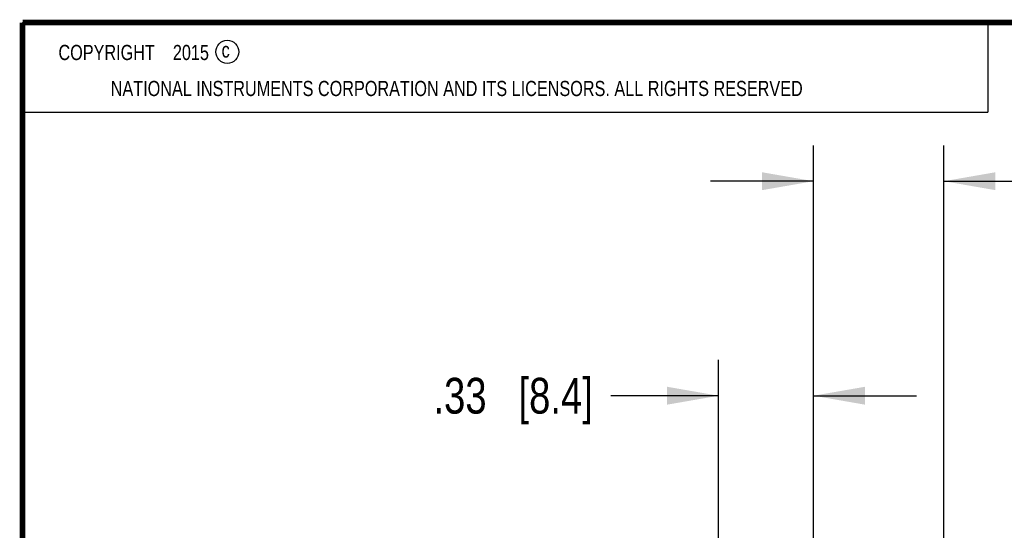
# Model space of a CAD drawing. Header units: inches. Extents: x 0.2 to 16.8, y 0.1 to 10.8.
# Tile 8 of 19: x 0.2 to 3.7, y 9 to 10.8. Entities that reach past the tile are written whole.
import ezdxf

# ---------------------------------------------------------------- set-up
doc = ezdxf.new("R2010")
doc.units = ezdxf.units.IN
doc.header["$LTSCALE"] = 0.935
doc.header["$MEASUREMENT"] = 0
doc.layers.get('0').update_dxf_attribs({"linetype": 'CONTINUOUS'})
doc.layers.add('DETAIL', color=7, linetype='CONTINUOUS')
doc.layers.add('DIMENSIONS', color=7, linetype='CONTINUOUS')
doc.styles.get("Standard").update_dxf_attribs({"font": 'txt', "width": 0.8})
doc.dimstyles.new('DIMSTYLE_1', dxfattribs={"dimtxt": 0.125, "dimasz": 0.18, "dimexe": 0.125, "dimexo": 0.0625, "dimgap": 0.0625, "dimtad": 0, "dimtih": 1, "dimtoh": 1, "dimzin": 4, "dimdsep": 46, "dimtxsty": 'STANDARD', "dimblk": '_FILLED', "dimblk1": '_FILLED', "dimblk2": '_FILLED', "dimcen": 0.09, "dimadec": 0, "dimazin": 0, "dimtp": 0.001, "dimtm": 0.001, "dimtfac": 1, "dimtofl": 0, "dimtmove": 0, "dimatfit": 3, "dimldrblk": '_FILLED', "dimfxl": 1, "dimtolj": 1, "dimtzin": 4, "dimarcsym": 0})

# ---------------------------------------------------------------- blocks, each defined once
blk = doc.blocks.new('_FILLED')
at = {"color": 0, "linetype": 'BYBLOCK'}
blk.add_solid([(0, 0), (-1, 0.174), (-1, -0.174)], dxfattribs=at)
blk = doc.blocks.new('*D13')
at = {"layer": 'DIMENSIONS', "color": 2, "linetype": 'CONTINUOUS'}
for p, q in [((4.2216, 8.7039), (4.2216, 8.9807)), ((4.2216, 8.9807), (4.3391, 8.9807)), ((3.5341, 8.7039), (4.3466, 8.7039)), ((3.0401, 8.5819), (4.3466, 8.5819)), ((4.2216, 8.5819), (4.2216, 8.2219))]:
    blk.add_line(p, q, dxfattribs=at)
at = {"layer": 'DIMENSIONS', "color": 2, "linetype": 'CONTINUOUS', "xscale": 0.18, "yscale": 0.18, "zscale": 0.18}
for p, rotation in [((4.2216, 8.7039), 270), ((4.2216, 8.5819), 90)]:
    blk.add_blockref('_FILLED', p, dxfattribs=dict(at, rotation=rotation))
at = {"layer": 'DIMENSIONS', "color": 2, "linetype": 'CONTINUOUS', "insert": (4.4016, 9.0432), "char_height": 0.125, "width": 0.925, "attachment_point": 1, "line_spacing_factor": 0.9}
blk.add_mtext('.12{\\Ftxt.shx;\\W1.000000;\\H0.125000; }[3.1]', dxfattribs=at)
blk = doc.blocks.new('*D16')
at = {"layer": 'DIMENSIONS', "color": 2, "linetype": 'CONTINUOUS'}
for p, q in [((2.6836, 8.7664), (2.6836, 9.5789)), ((3.0156, 8.1827), (3.0156, 9.5789)), ((2.6836, 9.4539), (2.3066, 9.4539)), ((3.0156, 9.4539), (3.3756, 9.4539))]:
    blk.add_line(p, q, dxfattribs=at)
at = {"layer": 'DIMENSIONS', "color": 2, "linetype": 'CONTINUOUS', "xscale": 0.18, "yscale": 0.18, "zscale": 0.18}
blk.add_blockref('_FILLED', (2.6836, 9.4539), dxfattribs=at)
at = {"layer": 'DIMENSIONS', "color": 2, "linetype": 'CONTINUOUS', "xscale": 0.18, "yscale": 0.18, "zscale": 0.18, "rotation": 180}
blk.add_blockref('_FILLED', (3.0156, 9.4539), dxfattribs=at)
at = {"layer": 'DIMENSIONS', "color": 2, "linetype": 'CONTINUOUS', "insert": (2.2441, 9.5164), "char_height": 0.125, "width": 0.925, "attachment_point": 3, "line_spacing_factor": 0.9}
blk.add_mtext('.33{\\Ftxt.shx;\\W1.000000;\\H0.125000; }[8.4]', dxfattribs=at)
blk = doc.blocks.new('*D17')
at = {"layer": 'DIMENSIONS', "color": 2, "linetype": 'CONTINUOUS'}
for p, q in [((3.0156, 8.1827), (3.0156, 10.3289)), ((3.4716, 8.7664), (3.4716, 10.3289)), ((3.0156, 10.2039), (2.6556, 10.2039)), ((3.4716, 10.2039), (3.8229, 10.2039))]:
    blk.add_line(p, q, dxfattribs=at)
at = {"layer": 'DIMENSIONS', "color": 2, "linetype": 'CONTINUOUS', "xscale": 0.18, "yscale": 0.18, "zscale": 0.18}
blk.add_blockref('_FILLED', (3.0156, 10.2039), dxfattribs=at)
at = {"layer": 'DIMENSIONS', "color": 2, "linetype": 'CONTINUOUS', "xscale": 0.18, "yscale": 0.18, "zscale": 0.18, "rotation": 180}
blk.add_blockref('_FILLED', (3.4716, 10.2039), dxfattribs=at)
at = {"layer": 'DIMENSIONS', "color": 2, "linetype": 'CONTINUOUS', "insert": (3.8854, 10.2664), "char_height": 0.125, "width": 1.025, "attachment_point": 1, "line_spacing_factor": 0.9}
blk.add_mtext('.46{\\Ftxt.shx;\\W1.000000;\\H0.125000; }[11.6]', dxfattribs=at)

msp = doc.modelspace()

# ---------------------------------------------------------------- linework, layer by layer
at = {"color": 2, "linetype": 'CONTINUOUS'}
for p, q in [((0.25, 10.7586), (3.625, 10.7586)), ((0.25, 10.7586), (0.25, 10.4456)), ((3.625, 10.7586), (3.625, 10.4456)), ((0.25, 10.4456), (3.625, 10.4456))]:
    msp.add_line(p, q, dxfattribs=at)
at = {"color": 7, "linetype": 'CONTINUOUS', "const_width": 0.02}
for points in [[(0.25, 10.7586), (0.25, 0.2586)], [(16.75, 10.7586), (0.25, 10.7586)]]:
    msp.add_lwpolyline(points, dxfattribs=at)
at = {"color": 2, "linetype": 'CONTINUOUS'}
msp.add_circle((0.9659, 10.6562), 0.0403, dxfattribs=at)

# ---------------------------------------------------------------- texts
at = {"color": 2, "linetype": 'CONTINUOUS', "char_height": 0.053, "attachment_point": 1, "line_spacing_factor": 0.9}
for s, insert, width in [('c', (0.946, 10.6893), 0.0424), ('NATIONAL INSTRUMENTS CORPORATION AND ITS LICENSORS. ALL RIGHTS RESERVED', (0.5583, 10.5546), 3.0104)]:
    msp.add_mtext(s, dxfattribs=dict(at, insert=insert, width=width))
at = {"layer": 'DETAIL', "color": 2, "linetype": 'CONTINUOUS', "insert": (0.3125, 10.6805), "char_height": 0.053, "width": 0.8904, "attachment_point": 1, "line_spacing_factor": 0.9}
msp.add_mtext('    COPYRIGHT    2015', dxfattribs=at)

# ---------------------------------------------------------------- dimensions: what is measured, and where the dimension line sits
at = {"layer": 'DIMENSIONS', "color": 2, "linetype": 'CONTINUOUS'}
for base, p1, p2, picture, middle in [((3.4716, 10.2039), (3.0156, 8.1202), (3.4716, 8.7039), '*D17', (4.3979, 10.2039)), ((3.0156, 9.4539), (2.6836, 8.7039), (3.0156, 8.1202), '*D16', (1.7816, 9.4539))]:
    dim = msp.add_linear_dim(base=base, p1=p1, p2=p2, dimstyle='DIMSTYLE_1', dxfattribs=at)
    dim.commit()
    dim.dimension.update_dxf_attribs({"geometry": picture, "text_midpoint": middle, "dimtype": 160})
dim = msp.add_linear_dim(base=(4.2216, 8.5819), p1=(3.4716, 8.7039), p2=(2.9776, 8.5819), angle=270, dimstyle='DIMSTYLE_1', dxfattribs=at)
dim.commit()
dim.dimension.update_dxf_attribs({"geometry": '*D13', "text_midpoint": (4.8641, 8.9807), "dimtype": 160})

doc.saveas('drawing.dxf')
